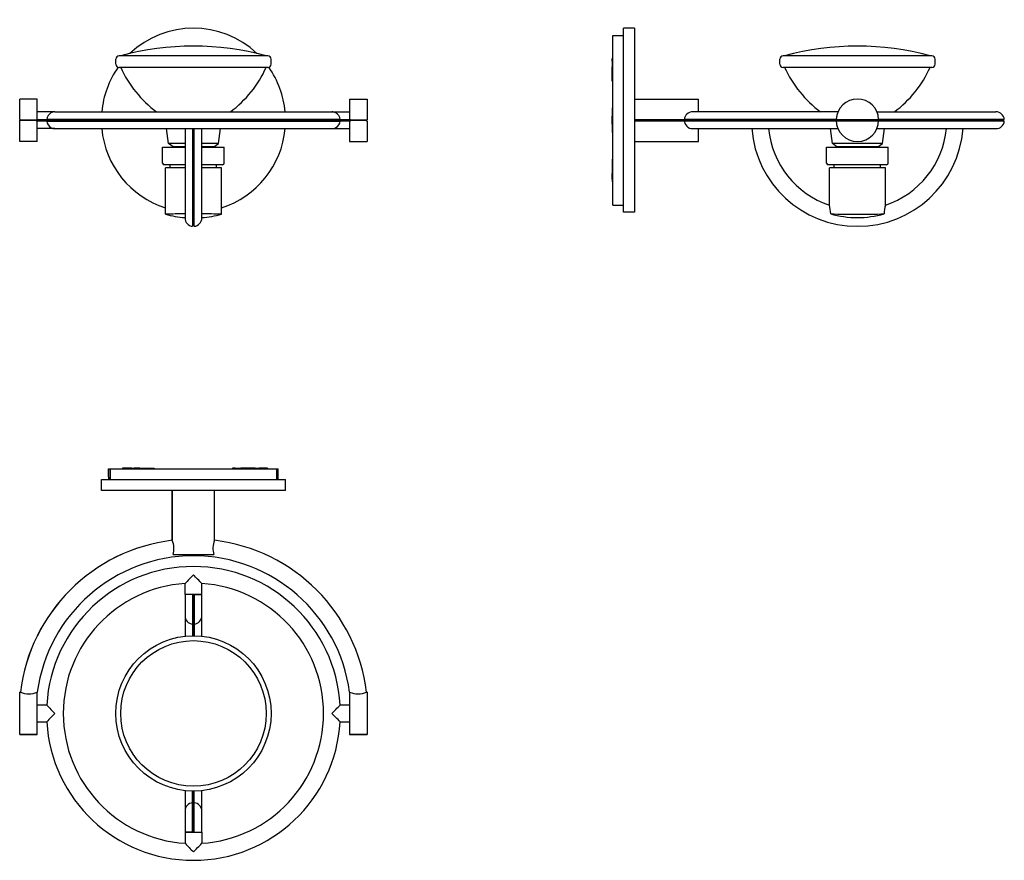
# Model space of a CAD drawing. Header units: millimetres. Extents: x -10.8 to 50.6, y -24.5 to 28.
import ezdxf

# ---------------------------------------------------------------- set-up
doc = ezdxf.new("R2010")
doc.units = ezdxf.units.MM
doc.layers.add('CINI&NILS - Fariuno parete-soffitto', color=7, linetype='Continuous')

# ---------------------------------------------------------------- blocks, each defined once
blk = doc.blocks.new('CINI&NILS - Fariuno parete soffitto - fronte')
at = {"layer": 'CINI&NILS - Fariuno parete-soffitto'}
for p, q in [((-4.85, 3.53), (-4.85, 3.836)), ((4.646, 4.041), (-4.646, 4.041)), ((4.85, 3.53), (4.85, 3.836)), ((4.646, 3.326), (-4.646, 3.326)), ((-9.75, 1.35), (-10.85, 1.35)), ((-10.85, 0.075), (-10.85, 1.35)), ((-9.75, 0.075), (-9.75, 1.35)), ((9.75, 1.35), (10.85, 1.35)), ((9.75, 1.35), (9.75, 0.075)), ((10.85, 1.35), (10.85, 0.025)), ((-10.85, 0.075), (-10.8, 0.075)), ((-10.85, -1.3), (-10.85, 0.025)), ((-9.8, 0.025), (-10.85, 0.025)), ((-10.8, 0.025), (-10.8, 0.075)), ((-10.8, 0.025), (-9.8, 0.025)), ((-9.8, 0.075), (-9.75, 0.075)), ((-9.8, 0.075), (-9.8, 0.025)), ((-9.8, 0.025), (-9.113, 0.025)), ((-9.113, 0.025), (-9.8, 0.025)), ((-9.8, 0.025), (-9.8, -0.025)), ((-8.65, 0.55), (-9.75, 0.55)), ((-9.75, 0.075), (-9.158, 0.075)), ((9.158, 0.075), (-9.158, 0.075)), ((-9.113, 0.025), (-9.113, 0.075)), ((-9.113, 0.025), (9.113, 0.025)), ((9.113, 0.025), (-9.113, 0.025)), ((-9.113, 0.025), (-9.113, -0.025)), ((-8.65, 0.55), (8.65, 0.55)), ((8.65, 0.55), (9.75, 0.55)), ((9.113, 0.025), (9.113, 0.075)), ((9.113, 0.025), (9.8, 0.025)), ((9.8, 0.025), (9.113, 0.025)), ((9.113, 0.025), (9.113, -0.025)), ((9.158, 0.075), (9.75, 0.075)), ((9.75, 0.075), (9.8, 0.075)), ((9.8, 0.025), (9.8, 0.075)), ((10.8, 0.025), (9.8, 0.025)), ((9.8, 0.025), (10.85, 0.025)), ((9.8, -0.025), (9.8, 0.025)), ((10.8, 0.025), (10.8, -0.025)), ((-9.75, -0.025), (-9.8, -0.025)), ((-9.75, -1.3), (-9.75, -0.025)), ((-9.158, -0.025), (-9.75, -0.025)), ((-8.65, -0.5), (-9.75, -0.5)), ((-9.158, -0.025), (9.158, -0.025)), ((-8.653, -0.5), (8.65, -0.5)), ((-1.556, -1.43), (-1.688, -0.5)), ((-0.525, -0.5), (-0.525, -6.075)), ((-0.05, -0.498), (-0.05, -6.598)), ((-0.002, -0.5), (0, -6.55)), ((0.05, -6.598), (0.05, -0.498)), ((0.525, -6.075), (0.525, -0.5)), ((1.556, -1.43), (1.688, -0.5)), ((8.65, -0.5), (9.75, -0.5)), ((9.75, -0.025), (9.158, -0.025)), ((9.75, -0.025), (9.75, -1.3)), ((9.8, -0.025), (9.75, -0.025)), ((10.85, -0.025), (10.8, -0.025)), ((10.85, -0.025), (10.85, -1.3)), ((-9.75, -1.3), (-10.85, -1.3)), ((-1.925, -1.65), (-0.525, -1.65)), ((-1.925, -2.65), (-1.925, -1.65)), ((-0.525, -1.43), (-1.556, -1.43)), ((-1.276, -1.64), (-1.556, -1.43)), ((-0.525, -1.64), (-1.276, -1.64)), ((1.556, -1.43), (0.525, -1.43)), ((1.276, -1.64), (0.525, -1.64)), ((0.525, -1.65), (1.925, -1.65)), ((1.276, -1.64), (1.556, -1.43)), ((1.925, -2.65), (1.925, -1.65)), ((9.75, -1.3), (10.85, -1.3)), ((-0.525, -2.75), (-1.825, -2.75)), ((-1.75, -5.842), (-1.75, -2.95)), ((-0.525, -2.95), (-1.75, -2.95)), ((-1.45, -2.95), (-1.45, -2.75)), ((1.825, -2.75), (0.525, -2.75)), ((1.75, -2.95), (0.525, -2.95)), ((1.45, -2.95), (1.45, -2.75)), ((1.75, -5.842), (1.75, -2.95)), ((-0.05, -6.55), (0, -6.55)), ((0.05, -6.55), (0, -6.55))]:
    blk.add_line(p, q, dxfattribs=at)
for centre, radius, start, end in [((0, 0.025), 5.75, 46.39629, 133.60371), ((0, -12.503), 17.156, 74.64207, 105.35793), ((-4.646, 3.836), 0.204, 90, 180), ((4.646, 3.836), 0.204, 360, 90), ((0, 0.025), 5.75, 144.86714, 174.76135), ((-4.646, 3.53), 0.204, 180, 270), ((1.924, 6.247), 7.097, 204.30691, 233.39486), ((-1.924, 6.247), 7.097, 306.60514, 335.69309), ((4.646, 3.53), 0.204, 270, 0), ((0, 0.025), 5.75, 5.23865, 35.13286), ((-8.639, 0.035), 0.52, 119.66653, 175.53716), ((-8.652, 0.045), 0.505, 89.82987, 118.99542), ((8.652, 0.045), 0.505, 61.00458, 90.17013), ((8.639, 0.035), 0.52, 4.46284, 60.33347), ((-8.639, 0.015), 0.52, 184.46284, 240.33347), ((-8.652, 0.005), 0.505, 241.00458, 270.17013), ((0, 0.025), 5.75, 185.23865, 252.28107), ((0, 0.025), 5.75, 287.71893, 354.76135), ((8.652, 0.005), 0.505, 269.82987, 298.99542), ((8.639, 0.015), 0.52, 299.66653, 355.53716), ((-1.276, -1.691), 0.0511, 90, 126.25002), ((1.276, -1.691), 0.0511, 53.74998, 90), ((-1.825, -2.65), 0.1, 180, 270), ((1.825, -2.65), 0.1, 270, 0), ((-0.034, -68.058), 62.24, 90.45171, 91.5796), ((0, 0.625), 6.7, 254.85908, 265.5058), ((0, -6.075), 0.525, 180, 264.53498), ((0, -6.075), 0.525, 275.46502, 0), ((0.034, -68.058), 62.24, 88.4204, 89.54829), ((0, 0.625), 6.7, 274.4942, 285.14092)]:
    blk.add_arc(centre, radius, start, end, dxfattribs=at)
blk = doc.blocks.new('CINI&NILS - Fariuno parete soffitto - pianta')
at = {"layer": 'CINI&NILS - Fariuno parete-soffitto'}
for p, q in [((-3.341, 0), (-3.695, 0)), ((-3.341, 0), (-2.445, 0)), ((-5.3, -0.05), (-5.21, -0.05)), ((-5.3, -0.5), (-5.3, -0.05)), ((-5.21, -0.7), (-5.21, -0.05)), ((-5.205, -0.05), (-5.21, -0.05)), ((-5.205, -0.05), (5.205, -0.05)), ((-5.205, -0.05), (-5.205, -0.7)), ((-3.848, 0), (-4.425, 0)), ((-4.425, 0), (-4.425, -0.05)), ((-3.848, 0), (-3.695, 0)), ((-3.848, 0), (-3.848, -0.05)), ((-2.445, 0), (-2.445, -0.05)), ((2.599, 0), (2.445, 0)), ((2.445, 0), (2.445, -0.05)), ((2.599, 0), (2.952, 0)), ((3.848, 0), (2.952, 0)), ((3.848, 0), (4.1, 0)), ((3.848, 0), (3.848, -0.05)), ((4.625, 0), (4.1, 0)), ((4.625, 0), (4.625, -0.05)), ((5.205, -0.7), (5.205, -0.05)), ((5.21, -0.05), (5.205, -0.05)), ((5.21, -0.7), (5.21, -0.05)), ((5.21, -0.05), (5.3, -0.05)), ((5.3, -0.7), (5.3, -0.05)), ((-5.75, -0.7), (5.75, -0.7)), ((-5.75, -1.4), (-5.75, -0.7)), ((5.75, -1.4), (5.75, -0.7)), ((5.75, -1.4), (-5.75, -1.4)), ((-1.325, -4.506), (-1.325, -1.4)), ((-1.324, -1.4), (-1.324, -4.508)), ((1.325, -4.506), (1.325, -1.4)), ((-1.271, -5.4), (1.271, -5.4)), ((-0.523, -7.89), (-0.523, -7.204)), ((0.523, -7.89), (0.523, -7.204)), ((-0.525, -7.89), (-0.525, -9.215)), ((-0.05, -7.89), (-0.525, -7.89)), ((0.523, -7.89), (-0.523, -7.89)), ((-0.05, -7.89), (-0.05, -9.738)), ((0, -9.69), (0, -7.89)), ((0, -9.69), (0, -7.89)), ((0.05, -7.89), (0.05, -9.738)), ((0.05, -7.89), (0.525, -7.89)), ((0.525, -9.215), (0.525, -7.89)), ((-0.525, -9.215), (-0.525, -10.493)), ((0.525, -10.493), (0.525, -9.215)), ((0, -9.69), (-0.05, -9.69)), ((-0.05, -9.738), (-0.05, -10.465)), ((0, -9.69), (0.05, -9.69)), ((0, -10.465), (0, -9.69)), ((0, -10.465), (0, -9.69)), ((0.05, -9.738), (0.05, -10.465)), ((-10.85, -13.99), (-10.809, -13.99)), ((-10.85, -13.991), (-10.85, -13.99)), ((-10.85, -16.639), (-10.85, -13.991)), ((-10.807, -13.991), (-10.85, -13.991)), ((-9.75, -13.991), (-9.753, -13.991)), ((-9.75, -16.639), (-9.75, -13.991)), ((9.75, -13.991), (9.75, -16.639)), ((9.753, -13.991), (9.75, -13.991)), ((10.85, -13.99), (10.809, -13.99)), ((10.85, -13.99), (10.85, -16.64)), ((-9.158, -14.792), (-9.75, -14.792)), ((9.75, -14.792), (9.158, -14.792)), ((-9.75, -15.838), (-9.158, -15.838)), ((9.158, -15.838), (9.75, -15.838)), ((-10.85, -16.64), (-10.85, -16.639)), ((-10.85, -16.639), (-10.8, -16.639)), ((-9.8, -16.64), (-10.85, -16.64)), ((-10.8, -16.64), (-10.8, -16.639)), ((-10.8, -16.64), (-9.8, -16.64)), ((-9.8, -16.639), (-9.75, -16.639)), ((-9.8, -16.639), (-9.8, -16.64)), ((9.75, -16.639), (9.8, -16.639)), ((9.8, -16.64), (9.8, -16.639)), ((9.8, -16.64), (10.85, -16.64)), ((10.8, -16.64), (9.8, -16.64)), ((-0.525, -20.137), (-0.525, -21.415)), ((-0.05, -20.892), (-0.05, -20.165)), ((0, -20.165), (0, -20.94)), ((0, -20.165), (0, -20.94)), ((0.05, -20.892), (0.05, -20.165)), ((0.525, -21.415), (0.525, -20.137)), ((-0.05, -22.74), (-0.05, -20.892)), ((0.05, -22.74), (0.05, -20.892)), ((-0.525, -21.415), (-0.525, -22.74)), ((0, -20.94), (-0.05, -20.94)), ((0, -20.94), (0, -22.74)), ((0, -20.94), (0, -22.74)), ((0, -20.94), (0.05, -20.94)), ((0.525, -22.74), (0.525, -21.415)), ((-0.05, -22.74), (-0.525, -22.74)), ((-0.523, -22.74), (0.523, -22.74)), ((-0.523, -22.74), (-0.523, -23.426)), ((0.05, -22.74), (0.525, -22.74)), ((0.523, -22.74), (0.523, -23.426))]:
    blk.add_line(p, q, dxfattribs=at)
for radius in [4.85, 4.544]:
    blk.add_circle((0, -15.315), radius, dxfattribs=at)
for centre, radius, start, end in [((-10.627, -0.902), 5.342, 2.16887, 4.31745), ((0, -15.315), 10.89, 96.98857, 173.01143), ((0, -15.315), 10.888, 96.9851, 173.0149), ((-2.522, -5.027), 1.305, 343.37121, 23.40796), ((2.524, -5.027), 1.307, 156.51923, 196.59839), ((0, -15.315), 10.89, 6.98857, 83.01143), ((0, -15.315), 9.842, 7.73121, 172.26879), ((0, -15.315), 9.173, 3.26622, 176.73378), ((16.456, -23.131), 23.279, 134.98301, 136.83168), ((-16.456, -23.131), 23.279, 43.16832, 45.01699), ((0, -15.315), 8.127, 93.68682, 266.31318), ((0, -15.315), 8.127, 273.68682, 86.31318), ((0, -9.215), 0.525, 180, 264.53498), ((0, -9.215), 0.525, 275.46502, 0), ((-10.28, -12.753), 1.345, 246.9437, 293.0563), ((10.28, -12.756), 1.343, 246.89481, 293.20759), ((9.877, 3.186), 26.183, 223.3648, 224.19102), ((9.032, 2.365), 25.005, 224.19249, 224.99696), ((9.032, -32.995), 25.005, 135.00304, 135.80751), ((-9.032, 2.365), 25.005, 315.00304, 315.80751), ((-9.032, -32.995), 25.005, 44.19249, 44.99696), ((-9.877, 3.186), 26.183, 315.80898, 316.6352), ((9.877, -33.816), 26.183, 135.80898, 136.6352), ((0, -15.315), 9.173, 183.26622, 356.73378), ((-9.877, -33.816), 26.183, 43.3648, 44.19102), ((0, -21.415), 0.525, 95.46502, 180), ((0, -21.415), 0.525, 0, 84.53498), ((16.456, -7.499), 23.279, 223.16832, 225.01699), ((-16.456, -7.499), 23.279, 314.98301, 316.83168)]:
    blk.add_arc(centre, radius, start, end, dxfattribs=at)
blk = doc.blocks.new('CINI&NILS - Fariuno parete soffitto - fianco')
at = {"layer": 'CINI&NILS - Fariuno parete-soffitto'}
for p, q in [((0.7, -5.75), (0.7, 5.75)), ((1.4, 5.75), (0.7, 5.75)), ((1.4, 5.75), (1.4, -5.75)), ((0.05, 1), (0.05, 5.3)), ((0.05, 5.3), (0.7, 5.3)), ((0, 3.848), (0.05, 3.848)), ((0, 3.695), (0, 3.848)), ((0, 3.695), (0, 3.341)), ((10.465, 3.505), (10.465, 3.811)), ((15.315, 4.016), (10.669, 4.016)), ((19.961, 4.016), (15.315, 4.016)), ((20.165, 3.505), (20.165, 3.811)), ((0, 2.445), (0, 3.341)), ((15.315, 3.301), (10.669, 3.301)), ((19.961, 3.301), (15.315, 3.301)), ((0, 2.445), (0.05, 2.445)), ((1.4, 1.325), (5.4, 1.325)), ((5.4, 0.525), (5.4, 1.325)), ((0, 0.775), (0, 0.25)), ((0, 0.775), (0.05, 0.775)), ((0.05, 0.975), (0.05, 1)), ((0.05, -0.975), (0.05, 0.975)), ((0, -0.25), (0, 0.25)), ((1.4, 0.05), (4.508, 0.05)), ((4.506, 0), (1.4, 0)), ((4.506, 0), (13.99, 0)), ((13.991, 0.05), (4.508, 0.05)), ((4.55, 0), (4.55, 0.05)), ((14.098, 0.525), (5.022, 0.525)), ((16.64, 0), (13.99, 0)), ((13.991, 0.05), (16.639, 0.05)), ((16.532, 0.525), (23.965, 0.525)), ((24.488, 0.05), (16.639, 0.05)), ((24.44, 0), (16.64, 0)), ((16.64, 0), (24.44, 0)), ((24.44, 0), (24.44, 0.05)), ((24.44, 0), (24.44, -0.05)), ((0, -0.25), (0, -0.775)), ((24.44, -0.05), (1.4, -0.05)), ((5.022, -0.525), (14.098, -0.525)), ((5.4, -1.325), (5.4, -0.525)), ((13.759, -1.455), (13.627, -0.525)), ((16.532, -0.525), (23.965, -0.525)), ((16.871, -1.455), (17.003, -0.525)), ((0, -0.775), (0.05, -0.775)), ((0.05, -1), (0.05, -0.975)), ((0.05, -5.3), (0.05, -1)), ((1.4, -1.325), (5.4, -1.325)), ((13.39, -1.675), (17.24, -1.675)), ((13.39, -2.675), (13.39, -1.675)), ((15.315, -1.455), (13.759, -1.455)), ((14.039, -1.665), (13.759, -1.455)), ((15.315, -1.665), (14.039, -1.665)), ((16.871, -1.455), (15.315, -1.455)), ((16.591, -1.665), (15.315, -1.665)), ((16.591, -1.665), (16.871, -1.455)), ((17.24, -2.675), (17.24, -1.675)), ((0, -2.433), (0.05, -2.433)), ((0, -2.433), (0, -3.329)), ((17.14, -2.775), (13.49, -2.775)), ((17.064, -2.975), (13.566, -2.975)), ((13.566, -5.296), (13.566, -2.975)), ((13.865, -2.975), (13.865, -2.775)), ((16.765, -2.975), (16.765, -2.775)), ((17.064, -5.296), (17.064, -2.975)), ((0, -3.682), (0, -3.329)), ((0, -3.682), (0, -3.836)), ((0, -3.836), (0.05, -3.836)), ((0, -3.836), (0, -3.848)), ((0, -3.848), (0.05, -3.848)), ((0.05, -5.3), (0.7, -5.3)), ((1.4, -5.75), (0.7, -5.75))]:
    blk.add_line(p, q, dxfattribs=at)
for centre, radius, start, end in [((15.315, -12.528), 17.156, 74.64207, 105.35793), ((10.669, 3.811), 0.204, 90, 180), ((19.961, 3.811), 0.204, 360, 90), ((10.669, 3.505), 0.204, 180, 270), ((17.239, 6.222), 7.097, 204.30691, 233.39486), ((13.391, 6.222), 7.097, 306.60514, 335.69309), ((19.961, 3.505), 0.204, 270, 0), ((15.315, 0), 1.325, 2.16262, 177.83738), ((5.022, -0.009), 0.516, 179.00689, 269.97288), ((5.021, 0.011), 0.514, 89.92192, 175.62331), ((15.315, 0), 1.325, 180, 0), ((23.965, 0), 0.525, 5.46502, 90), ((15.315, 0), 6.623, 184.54683, 355.47388), ((15.315, 0), 5.577, 185.40125, 251.72133), ((15.315, 0), 5.577, 288.27867, 354.59875), ((23.965, 0), 0.525, 270, 354.53498), ((14.039, -1.716), 0.0511, 90, 126.25002), ((16.591, -1.716), 0.0511, 53.74998, 90), ((13.49, -2.675), 0.1, 180, 270), ((17.14, -2.675), 0.1, 270, 0), ((11.281, -5.908), 2.365, 1.51129, 15.00049), ((19.349, -5.908), 2.365, 164.99951, 178.48871), ((15.315, 0), 6.079, 254.06076, 285.93924), ((15.327, 59.256), 65.124, 268.52012, 269.98912), ((15.303, 59.256), 65.124, 270.01088, 271.47988)]:
    blk.add_arc(centre, radius, start, end, dxfattribs=at)

msp = doc.modelspace()

# ---------------------------------------------------------------- block references
for name, p in [('CINI&NILS - Fariuno parete soffitto - fronte', (0, 21.698)), ('CINI&NILS - Fariuno parete soffitto - fianco', (26.15, 21.723)), ('CINI&NILS - Fariuno parete soffitto - pianta', (0, 0))]:
    msp.add_blockref(name, p)

doc.saveas('drawing.dxf')
